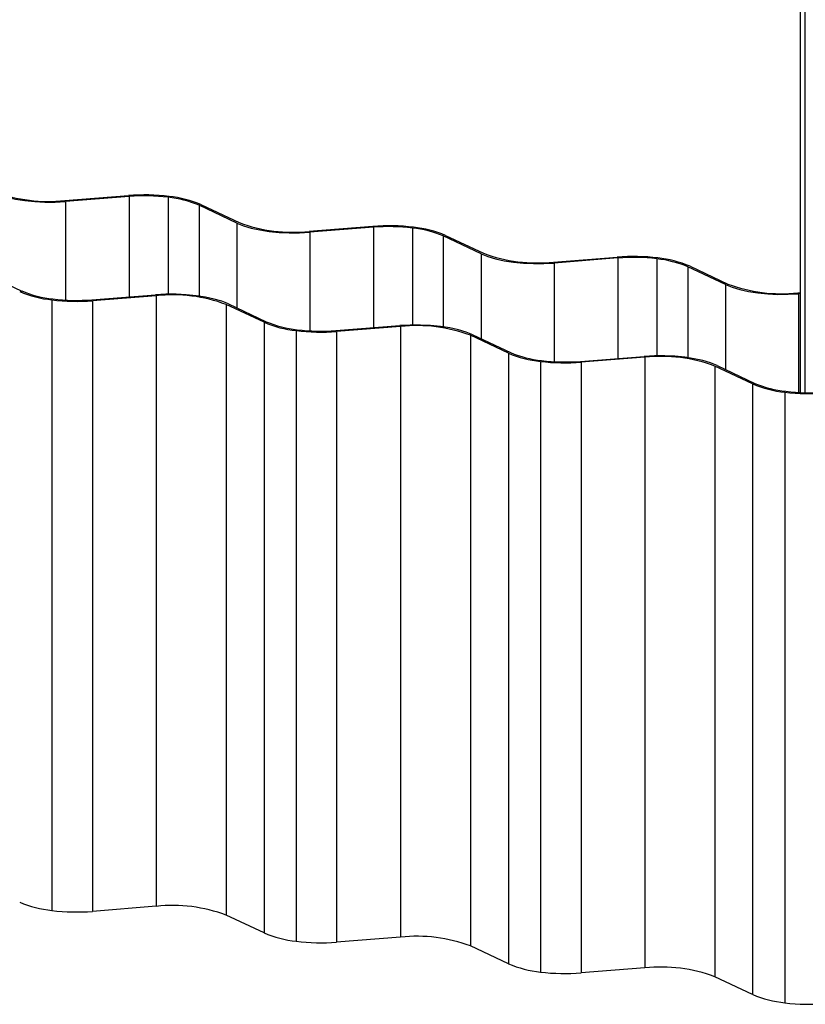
# Paper-space layout '_Dimétrica' of a CAD drawing. Header units: millimetres. Extents: x -509 to 509, y -176 to 525.
# Tile 2 of 7: x 9 to 235, y -143 to 139. Entities that reach past the tile are written whole.
import ezdxf

# ---------------------------------------------------------------- set-up
doc = ezdxf.new("R2010")
doc.units = ezdxf.units.MM

psp = doc.layouts.new('_Dimétrica')

# ---------------------------------------------------------------- linework, layer by layer
at = {"color": 7, "linetype": 'Continuous', "lineweight": 25}
for p, q in [((233.1, 413.44), (233.1, 32.37)), ((21.95, 87.5), (40.26, 88.94)), ((40.44, 88.68), (22.14, 87.24)), ((71.39, 81.03), (60.51, 86.15)), ((61.17, 86.3), (72.04, 81.19)), ((92.11, 78.66), (110.41, 80.1)), ((110.6, 79.84), (92.29, 78.4)), ((141.54, 72.19), (130.62, 77.33)), ((131.27, 77.49), (142.19, 72.35)), ((162.27, 69.82), (180.57, 71.26)), ((180.75, 71), (162.45, 69.56)), ((211.7, 63.36), (200.83, 68.47)), ((201.48, 68.62), (212.35, 63.51)), ((-1.22, 66.63), (9.65, 61.52)), ((29.72, 58.99), (48.02, 60.43)), ((48.21, 60.17), (29.9, 58.73)), ((48.21, 60.17), (48.21, -115.19)), ((232.42, 60.98), (233.1, 61.03)), ((233.1, 60.76), (232.61, 60.72)), ((18.24, 58.98), (18.24, -116.38)), ((29.9, 58.73), (29.9, -116.63)), ((79.15, 52.53), (68.28, 57.64)), ((68.28, 57.64), (68.28, -117.72)), ((68.93, 57.79), (79.8, 52.68)), ((79.15, 52.53), (79.15, -122.84)), ((99.79, 50.14), (118.18, 51.59)), ((118.36, 51.33), (99.97, 49.88)), ((118.36, 51.33), (118.36, -124.03)), ((88.4, 50.14), (88.4, -125.22)), ((99.97, 49.88), (99.97, -125.48)), ((149.31, 43.69), (138.44, 48.8)), ((138.44, 48.8), (138.44, -126.56)), ((139.09, 48.96), (149.96, 43.84)), ((149.31, 43.69), (149.31, -131.68)), ((170.03, 41.31), (188.34, 42.75)), ((188.52, 42.49), (170.22, 41.05)), ((188.52, 42.49), (188.52, -132.87)), ((158.56, 41.31), (158.56, -134.06)), ((170.22, 41.05), (170.22, -134.31)), ((219.46, 34.85), (208.59, 39.96)), ((208.59, 39.96), (208.59, -135.4)), ((209.24, 40.12), (220.12, 35)), ((219.46, 34.85), (219.46, -140.51)), ((228.71, 32.47), (228.71, -142.9)), ((48.21, -115.19), (29.9, -116.63)), ((79.15, -122.84), (68.28, -117.72)), ((118.36, -124.03), (99.97, -125.48)), ((149.31, -131.68), (138.44, -126.56)), ((188.52, -132.87), (170.22, -134.31)), ((219.46, -140.51), (208.59, -135.4))]:
    psp.add_line(p, q, dxfattribs=at)
at = {"color": 8, "linetype": 'Continuous', "lineweight": 25}
for p, q in [((234.56, 32.32), (234.56, 413.43)), ((40.44, 88.68), (40.44, 59.83)), ((51.64, 88.43), (51.64, 60.6)), ((22.14, 87.24), (22.14, 58.91)), ((60.51, 86.15), (60.51, 60.07)), ((71.39, 81.03), (71.39, 56.64)), ((110.6, 79.84), (110.6, 50.99)), ((121.79, 79.59), (121.79, 51.76)), ((92.29, 78.4), (92.29, 50.07)), ((130.62, 77.33), (130.62, 51.23)), ((141.54, 72.19), (141.54, 47.8)), ((180.75, 71), (180.75, 42.16)), ((191.95, 70.76), (191.95, 42.92)), ((162.45, 69.56), (162.45, 41.23)), ((200.83, 68.47), (200.83, 42.39)), ((211.7, 63.36), (211.7, 38.96)), ((232.61, 60.72), (232.61, 32.39))]:
    psp.add_line(p, q, dxfattribs=at)
at = {"color": 7, "linetype": 'Continuous', "lineweight": 25, "flags": 128}
for points in [[(1.23, 89.87), (3.12, 89.11), (5.32, 88.45), (7.79, 87.91), (10.48, 87.49), (13.32, 87.21), (16.25, 87.07), (19.21, 87.08), (22.14, 87.24)], [(71.39, 81.03), (73.27, 80.27), (75.48, 79.61), (77.95, 79.07), (80.63, 78.65), (83.47, 78.37), (86.41, 78.23), (89.37, 78.24), (92.29, 78.4)], [(141.54, 72.19), (143.43, 71.43), (145.63, 70.77), (148.1, 70.23), (150.79, 69.81), (153.63, 69.53), (156.56, 69.4), (159.52, 69.41), (162.45, 69.56)], [(211.7, 63.36), (213.59, 62.59), (215.79, 61.93), (218.26, 61.39), (220.95, 60.97), (223.79, 60.69), (226.72, 60.56), (229.68, 60.57), (232.61, 60.72)], [(68.93, 57.79), (67.05, 58.56), (64.84, 59.22), (62.37, 59.76), (59.69, 60.18), (56.84, 60.46), (53.91, 60.59), (50.95, 60.58), (48.02, 60.43)], [(139.09, 48.96), (137.2, 49.72), (135, 50.38), (132.53, 50.92), (129.84, 51.34), (127, 51.62), (124.07, 51.75), (121.11, 51.75), (118.18, 51.59)], [(209.24, 40.12), (207.36, 40.88), (205.15, 41.54), (202.68, 42.08), (200, 42.5), (197.16, 42.78), (194.22, 42.92), (191.26, 42.91), (188.34, 42.75)]]:
    psp.add_lwpolyline(points, dxfattribs=at)
at = {"color": 7, "linetype": 'Continuous', "lineweight": 25}
for centre, radius, start, end in [((17.24, 131.02), 43.78, 249.4602, 276.1783), ((44.83, 30.8), 58.31, 83.019, 94.4991), ((44.83, 32.87), 55.98, 83.019, 94.4991), ((48.53, 58), 30.59, 66.9408, 84.1739), ((48.68, 56.98), 31.87, 66.9408, 84.1739), ((87.4, 122.18), 43.78, 249.4602, 276.1785), ((114.99, 21.96), 58.31, 83.019, 94.4993), ((114.99, 24.03), 55.98, 83.019, 94.4993), ((118.65, 49), 30.75, 67.1105, 84.1433), ((118.81, 47.98), 32.03, 67.1071, 84.1439), ((157.55, 113.35), 43.78, 249.4602, 276.1783), ((185.14, 13.13), 58.31, 83.019, 94.4991), ((185.14, 15.19), 55.98, 83.019, 94.4991), ((188.84, 40.32), 30.59, 66.9408, 84.1739), ((189, 39.3), 31.87, 66.9408, 84.1739), ((227.71, 104.51), 43.78, 249.4602, 276.1783), ((21.48, 90.69), 31.87, 246.9408, 264.1739), ((21.63, 89.67), 30.59, 246.9408, 264.1739), ((52.92, 16.64), 43.78, 69.4599, 96.1784), ((25.33, 116.86), 58.31, 263.019, 274.4991), ((25.33, 114.8), 55.98, 263.019, 274.4991), ((91.63, 81.85), 31.87, 246.9404, 264.174), ((91.79, 80.83), 30.59, 246.9404, 264.174), ((123.08, 7.81), 43.78, 69.4602, 96.1783), ((95.49, 108.02), 58.31, 263.0188, 274.4078), ((95.49, 105.96), 55.98, 263.0188, 274.4059), ((161.79, 73.01), 31.87, 246.9408, 264.1739), ((161.94, 71.99), 30.59, 246.9408, 264.1739), ((193.23, -1.03), 43.78, 69.4602, 96.1783), ((165.64, 99.19), 58.31, 263.019, 274.4991), ((165.64, 97.12), 55.98, 263.019, 274.4991), ((231.95, 64.17), 31.87, 246.9408, 264.1739), ((232.1, 63.15), 30.59, 246.9408, 264.1739), ((235.8, 90.35), 58.31, 263.019, 274.4991), ((235.8, 88.28), 55.98, 263.019, 274.4991), ((21.48, -84.68), 31.87, 246.9408, 264.1739), ((52.92, -158.72), 43.78, 69.4599, 96.1784), ((25.33, -58.5), 58.31, 263.019, 274.4991), ((91.63, -93.51), 31.87, 246.9404, 264.174), ((123.08, -167.56), 43.78, 69.4602, 96.1783), ((95.49, -67.34), 58.31, 263.0188, 274.4078), ((161.79, -102.35), 31.87, 246.9408, 264.1739), ((193.23, -176.4), 43.78, 69.4602, 96.1783), ((165.64, -76.18), 58.31, 263.019, 274.4991), ((231.95, -111.19), 31.87, 246.9408, 264.1739), ((235.8, -85.02), 58.31, 263.019, 274.4991)]:
    psp.add_arc(centre, radius, start, end, dxfattribs=at)

doc.saveas('drawing.dxf')
